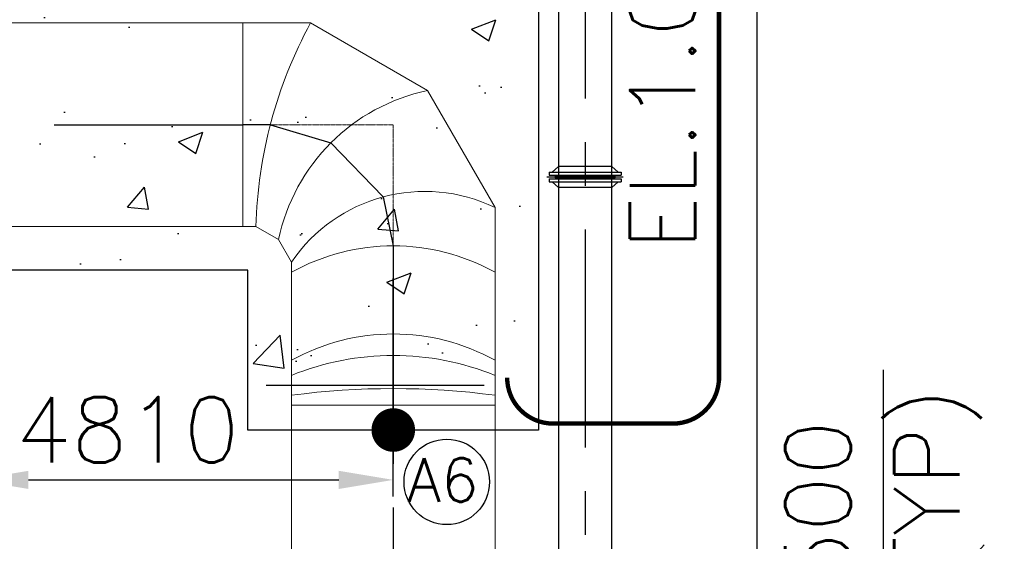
# Model space of a CAD drawing. Header units: inches. Extents: x -341304 to 31571016, y -692717 to 2132253.
# Tile 131 of 256: x 471749 to 483044, y -273059 to -267080. Entities that reach past the tile are written whole.
import ezdxf
from ezdxf.enums import TextEntityAlignment as Align

# ---------------------------------------------------------------- set-up
doc = ezdxf.new("R2010")
doc.units = ezdxf.units.IN
doc.header["$MEASUREMENT"] = 0
doc.linetypes.add('CENTER', pattern=[2, 1.25, -0.25, 0.25, -0.25])
doc.linetypes.add('CENTRE', pattern=[1.5, 0.75, -0.25, 0.25, -0.25])
for name, color, linetype in [('0-CL', 8, 'CENTER'), ('0-CW SUPPLY', 4, 'Continuous'), ('acw', 6, 'Continuous'), ('ENCASING', 44, 'Continuous'), ('eqpt', 1, 'Continuous'), ('text', 3, 'Continuous')]:
    doc.layers.add(name, color=color, linetype=linetype)
doc.layers.add('CENTER', color=2, linetype='CENTER', lineweight=15)
doc.styles.add('ROMANS', font='romans')
doc.dimstyles.new('User600', dxfattribs={"dimscale": 500, "dimtxt": 1.5, "dimasz": 1.25, "dimexe": 1, "dimexo": 1, "dimgap": 0.4, "dimtad": 1, "dimdec": 0, "dimzin": 0, "dimdsep": 46, "dimtxsty": 'ROMANS', "dimcen": 1, "dimclrd": 8, "dimclre": 8, "dimclrt": 3, "dimadec": 0, "dimazin": 0, "dimtfac": 1, "dimtdec": 0, "dimtix": 1, "dimtofl": 0, "dimtmove": 0, "dimatfit": 3, "dimfxl": 1, "dimtolj": 1, "dimtzin": 0, "dimarcsym": 0})

# ---------------------------------------------------------------- blocks, each defined once
blk = doc.blocks.new('*D124')
at = {"color": 8, "lineweight": -2, "transparency": 16777216}
for p, q in [((471224.3751254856, -277483.5131721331), (471224.3751254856, -272355.2214216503)), ((471849.3751254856, -272355.2214216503), (475409.3751276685, -272355.2214216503)), ((476034.3751276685, -272546.1203884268), (476034.3751276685, -272355.2214216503))]:
    blk.add_line(p, q, dxfattribs=at)
at = {"color": 8, "transparency": 16777216}
for points in [[(471849.3751254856, -272251.0547549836), (471849.3751254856, -272459.3880883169), (471224.3751254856, -272355.2214216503)], [(475409.3751276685, -272251.0547549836), (475409.3751276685, -272459.3880883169), (476034.3751276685, -272355.2214216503)]]:
    blk.add_solid(points, dxfattribs=at)
at = {"layer": 'Defpoints', "color": 0, "transparency": 16777216}
for p in [(476034.3751276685, -272355.2214216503), (476034.3751276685, -272546.1203884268, -96251.31331962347), (471224.3751254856, -277483.5131721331)]:
    blk.add_point(p, dxfattribs=at)
at = {"color": 3, "transparency": 16777216, "insert": (472985.0264487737, -271780.2214216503), "char_height": 750, "attachment_point": 5, "style": 'ROMANS'}
blk.add_mtext('\\A1;4810', dxfattribs=at)
blk = doc.blocks.new('*D205')
at = {"color": 8, "lineweight": -2, "transparency": 16777216}
for p, q in [((481656.3160351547, -274858.5302882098), (481656.3160351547, -271092.9845303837)), ((479370.0744535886, -275483.5302882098), (482156.3160351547, -275483.5302882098)), ((480709.3751266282, -275983.5303229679), (482156.3160351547, -275983.5303229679)), ((481656.3160351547, -276608.5303229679), (481656.3160351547, -277233.5303229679))]:
    blk.add_line(p, q, dxfattribs=at)
at = {"color": 8, "transparency": 16777216}
for points in [[(481552.149368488, -274858.5302882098), (481760.4827018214, -274858.5302882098), (481656.3160351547, -275483.5302882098)], [(481552.149368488, -276608.5303229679), (481760.4827018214, -276608.5303229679), (481656.3160351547, -275983.5303229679)]]:
    blk.add_solid(points, dxfattribs=at)
at = {"layer": 'Defpoints', "color": 0, "transparency": 16777216}
for p in [(478870.0744535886, -275483.5302882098), (480209.3751266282, -275983.5303229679), (481656.3160351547, -275983.5303229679)]:
    blk.add_point(p, dxfattribs=at)
at = {"color": 3, "transparency": 16777216, "insert": (481656.3160351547, -272632.2702446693), "char_height": 750, "attachment_point": 5, "rotation": 90, "style": 'ROMANS'}
blk.add_mtext('\\A1;500\\P(TYP)', dxfattribs=at)
blk = doc.blocks.new('A$C25943EE5')
at = {"layer": 'eqpt', "color": 20}
for p, q in [((-394.1131503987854, 303.9479700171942), (-330.8631503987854, 377.4974238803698)), ((-330.8631503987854, 412.4479700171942), (-330.8631503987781, -414.5520299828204)), ((-294.8631503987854, 412.4479700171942), (-330.8631503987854, 412.4479700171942)), ((-294.8631503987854, 412.4479700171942), (-294.8631503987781, -414.5520299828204)), ((-274.8631503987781, -437.6652635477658), (-274.8631503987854, 437.6652635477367)), ((-254.8631503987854, 412.4479700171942), (-254.8631503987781, -414.5520299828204)), ((-218.8631503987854, 412.4479700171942), (-254.8631503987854, 412.4479700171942)), ((-218.8631503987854, 412.4479700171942), (-218.8631503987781, -414.5520299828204)), ((-155.6131503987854, 303.9479700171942), (-218.8631503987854, 377.4974238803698)), ((-394.1131503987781, -306.0520299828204), (-394.1131503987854, 303.9479700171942)), ((-155.6131503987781, -306.0520299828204), (-155.6131503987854, 303.9479700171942)), ((-394.1131503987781, -306.0520299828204), (-330.8631503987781, -379.601483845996)), ((-155.6131503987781, -306.0520299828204), (-218.8631503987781, -379.601483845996)), ((-294.8631503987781, -414.5520299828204), (-330.8631503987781, -414.5520299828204)), ((-218.8631503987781, -414.5520299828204), (-254.8631503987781, -414.5520299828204))]:
    blk.add_line(p, q, dxfattribs=at)
blk.add_lwpolyline([(-264.8631503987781, -346.7020299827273), (-264.8631503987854, 344.5979700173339), (-284.8631503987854, 344.5979700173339), (-284.8631503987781, -346.7020299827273)], close=True, dxfattribs=at)

msp = doc.modelspace()

# ---------------------------------------------------------------- hatches: boundary and pattern name
at = {"layer": 'ENCASING'}
h = msp.add_hatch(dxfattribs=at)
h.set_pattern_fill('AR-CONC', color=256, scale=400)
h.set_pattern_definition([(49.99999999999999, (795709.3751280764, -258983.5131536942), (2869.040730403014, -251.0085399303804), [300, -3300]), (355, (795709.3751280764, -258983.5131536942), (-555.005334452, 3008.768534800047), [240, -2640]), (100.45144446, (795948.4618520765, -259004.4305296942), (2314.035386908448, 2757.759963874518), [254.9607679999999, -2804.568448]), (46.18420000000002, (795709.3751280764, -258183.5131536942), (4268.965322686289, -662.0771231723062), [449.9999999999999, -4949.999999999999]), (96.63563549, (796065.1221080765, -258238.6863816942), (3738.647782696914, 3896.474403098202), [382.441368, -4206.855039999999]), (351.1841639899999, (795709.3751280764, -258183.5131536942), (3738.647780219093, 3896.47440107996), [360, -3960.000004]), (21, (796109.3751280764, -258383.5131536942), (2387.628208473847, -1610.475562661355), [300, -3300]), (326.0000000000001, (796109.3751280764, -258383.5131536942), (973.2613276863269, 2900.600180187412), [240, -2640]), (71.45144474, (796308.3441440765, -258517.7194496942), (3360.889506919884, 1290.124611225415), [254.96076, -2804.568448]), (37.50000000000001, (795709.3751280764, -258983.5131536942), (48.63942126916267, 1331.575415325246), [0, -2608, 0, -2680, 0, -2650]), (7.499999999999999, (795709.3751280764, -258983.5131536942), (1052.278149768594, 1577.646847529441), [0, -1528, 0, -2548, 0, -1010]), (327.5, (794817.3751280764, -258983.5131536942), (2135.289744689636, -90.21948693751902), [0, -1000, 0, -3120, 0, -4140]), (317.5, (794417.3751280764, -258983.5131536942), (2332.744677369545, 400.4199293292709), [0, -1300, 0, -2072, 0, -2940])])
h.paths.add_polyline_path([(456194.8752095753, -263368.5131649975), (456194.8752095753, -260883.513172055), (459024.1944922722, -260883.513172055), (459024.1944922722, -263368.5131650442), (475231.5893419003, -263368.5131653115), (475231.5893418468, -266616.0131645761), (477701.8751250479, -266616.0131645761), (477701.8751250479, -271783.5131645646), (474366.8751585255, -271783.5131645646), (474366.8751585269, -269951.0131847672), (459676.0265501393, -269951.0131847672), (459176.0265501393, -269951.0131847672), (459176.0265501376, -266751.0131235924), (455609.2069484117, -266751.0131235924), (455609.2069484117, -263368.5131649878)])

# ---------------------------------------------------------------- linework, layer by layer
at = {"color": 2, "linetype": 'CENTRE', "ltscale": 2000}
msp.add_line((494209.0766134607, -260483.4681006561), (480209.3751277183, -275983.5132075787), dxfattribs=at)
at = {"color": 7, "const_width": 50}
for points, elevation in [([(479770.7398395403, -257538.2850187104), (479770.7398395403, -271218.1061997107)], -83016.75773817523), ([(479244.6148395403, -271709.5041885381), (477866.7492917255, -271709.5041885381)], -179268.0710577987)]:
    msp.add_lwpolyline(points, dxfattribs=dict(at, elevation=elevation))
at = {"color": 2}
msp.add_lwpolyline([(480209.3725983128, -260483.360715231), (494209.3725922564, -260483.360715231), (494209.3751216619, -275983.5132075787), (480209.3751277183, -275983.5132075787)], close=True, dxfattribs=at)
at = {"color": 7, "extrusion": (1, 0, 0), "const_width": 50, "elevation": 477340.6242917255}
msp.add_lwpolyline([(-266934.8299089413, -83016.75773817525), (-271269.5131645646, -170398.415993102)], dxfattribs=at)
at = {"color": 7, "const_width": 50}
for points, elevation in [([(477340.6242917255, -271183.3791885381, 0.414213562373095), (477866.7492917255, -271709.5041885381)], -179268.0710577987), ([(479244.6148395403, -271709.5041885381, 0.414213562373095), (479770.7398395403, -271183.3791885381)], -83016.75773817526)]:
    msp.add_lwpolyline(points, format="xyb", dxfattribs=dict(at, elevation=elevation))
at = {"const_width": 250}
msp.add_lwpolyline([(475909.375127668, -271783.5131645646, 1), (476159.375127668, -271783.5131645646, 1)], format="xyb", close=True, dxfattribs=at)
msp.add_circle((476648.1699120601, -272378.3069723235), 490.0165477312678)
at = {"layer": '0-CL', "lineweight": -3, "ltscale": 2000}
for p, q in [((478234.3751277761, -261483.5131560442), (478234.3751277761, -330973.5300186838)), ((460144.276230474, -268283.5131645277), (474309.9494960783, -268283.5131645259)), ((474624.2829338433, -268283.513164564, -96251.31331962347), (474309.9494960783, -268283.513164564, -96251.31331962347)), ((474624.2829338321, -268283.5131646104, -96251.31331962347), (474309.9494960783, -268283.5131646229, -96251.31331962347)), ((474624.2829338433, -268283.513164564, -96251.31331962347), (475318.5321818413, -268491.7871301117, -96251.31331962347)), ((475318.5321818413, -268491.7871301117, -96251.31331962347), (475917.8577782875, -269111.031672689, -96251.31331962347)), ((475917.8577782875, -269111.031672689, -96251.31331962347), (476034.3751426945, -269672.6780523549, -96251.31331962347)), ((476034.3751276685, -272546.1203884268, -96251.31331962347), (476034.3751276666, -269672.6780523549, -96251.31331962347)), ((476034.3751276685, -269672.6780523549, -96251.31331962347), (476034.3751276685, -272546.1203858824, -96251.31331962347)), ((476034.3751276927, -269672.6780523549), (476034.3751286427, -324659.0791790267)), ((474576.9846638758, -271269.5131645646, -96251.31331962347), (477491.765561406, -271269.5131645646, -96251.31331962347))]:
    msp.add_line(p, q, dxfattribs=at)
at = {"layer": '0-CW SUPPLY', "color": 4, "linetype": 'Continuous', "lineweight": 9, "ltscale": 2500}
for p, q in [((474309.9494960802, -267116.0131644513), (467188.8751486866, -267116.0131647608)), ((474309.9494960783, -267116.0131443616, -96251.31331962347), (474309.9494960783, -269451.0131847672, -96251.31331962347)), ((475084.8386336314, -267116.0131645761, -96251.31331962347), (474309.9494960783, -267116.0131646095, -96251.31331962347)), ((475084.8386390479, -267116.0131443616, -96251.31331962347), (476426.9860049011, -267890.9022873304, -96251.31331962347)), ((476426.9860049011, -267890.9022873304, -96251.31331962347), (477201.8751478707, -269233.0496531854, -96251.31331962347)), ((477201.8751281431, -320759.0792084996, 96251.31331928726), (477201.8751281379, -269233.0496436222)), ((474309.9494960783, -269451.0131646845), (460144.2762304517, -269451.0131644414)), ((474309.9494960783, -269451.0131847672, -96251.31331962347), (474459.1772638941, -269451.0131847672, -96251.31331962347)), ((474459.1772638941, -269451.0131847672, -96251.31331962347), (474717.6473396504, -269600.2409525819, -96251.31331962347)), ((474717.6473396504, -269600.2409525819, -96251.31331962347), (474866.8751074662, -269858.7110283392, -96251.31331962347)), ((474866.8751586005, -320759.0792084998), (474866.8751576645, -269858.7109543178)), ((477201.8751422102, -271499.7102645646, -96251.31331962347), (474866.8751423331, -271499.7102645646, -96251.31331962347))]:
    msp.add_line(p, q, dxfattribs=at)
for centre, radius, start, end in [((479642.870277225, -269588.6568809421, -96251.31331962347), 5185.520132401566, 151.521027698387, 178.4789704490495), ((476884.5582126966, -270057.8131608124, -96251.31331962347), 2214.695251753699, 101.9236051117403, 168.0763948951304), ((476396.0669563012, -270895.7326219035, -96251.31331962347), 1847.65838186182, 64.14316173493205, 145.8568382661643), ((476034.3751426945, -272079.2004178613, -96251.31331962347), 2406.522365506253, 60.97836224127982, 119.0216377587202), ((476034.3751566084, -273088.7005753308, -96251.31331962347), 2406.522363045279, 60.97836224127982, 119.0216377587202), ((476034.3751566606, -274028.994101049, -96251.31331962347), 3099.925501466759, 67.87540531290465, 112.1245946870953), ((476034.3751567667, -280252.9699609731, -96251.31331962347), 8944.564678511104, 82.4999999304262, 97.50000006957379)]:
    msp.add_arc(centre, radius, start, end, dxfattribs=at)
at = {"layer": 'acw', "color": 6, "linetype": 'Continuous', "ltscale": 100}
for p, q in [((478539.3751276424, -264030.3977156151), (478539.3751276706, -267131.4567067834)), ((478539.3751276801, -264622.0130359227), (478539.3751266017, -330973.5300186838)), ((477929.3751276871, -265788.5131560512), (477929.3751265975, -330973.5300186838)), ((477929.3751276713, -265788.5131560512), (477929.3751276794, -267131.4567066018))]:
    msp.add_line(p, q, dxfattribs=at)
at = {"layer": 'CENTER', "color": 7}
for p, q in [((474624.2829188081, -268283.5131646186, -96251.31331962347), (476034.3751126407, -268283.5131645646, -96251.31331962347)), ((476034.3751276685, -269672.678052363, -96251.31331962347), (476034.3751276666, -268283.5131645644, -96251.31331962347))]:
    msp.add_line(p, q, dxfattribs=at)
at = {"layer": 'ENCASING'}
msp.add_lwpolyline([(456194.8752095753, -263368.5131649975), (456194.8752095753, -260883.513172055), (459024.1944922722, -260883.513172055), (459024.1944922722, -263368.5131650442), (475231.5893419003, -263368.5131653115), (475231.5893418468, -266616.0131645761), (477701.8751250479, -266616.0131645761), (477701.8751250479, -271783.5131645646), (474366.8751585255, -271783.5131645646), (474366.8751585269, -269951.0131847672), (459676.0265501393, -269951.0131847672), (459176.0265501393, -269951.0131847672), (459176.0265501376, -266751.0131235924), (455609.2069484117, -266751.0131235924), (455609.2069484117, -263368.5131649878)], close=True, dxfattribs=at)

# ---------------------------------------------------------------- block references
at = {"color": 7, "rotation": 90}
msp.add_blockref('A$C25943EE5', (478234.3751276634, -268608.6500018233, -96251.31331962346), dxfattribs=at)

# ---------------------------------------------------------------- texts
at = {"color": 3, "lineweight": -2, "style": 'ROMANS'}
msp.add_text('EL.1.0M', height=750, rotation=90, dxfattribs=at).set_placement((479123.1214257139, -267790.5018003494, -267082.0374976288), align=Align.MIDDLE_CENTER)
at = {"layer": 'text', "lineweight": 25, "style": 'ROMANS'}
msp.add_text('A6', height=500, dxfattribs=at).set_placement((476196.3092889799, -272607.2031770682, -137501.8761707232))

# ---------------------------------------------------------------- dimensions: what is measured, and where the dimension line sits
at = {"color": 7}
dim = msp.add_linear_dim(base=(481656.3160351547, -275983.5303229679), p1=(478870.0744535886, -275483.5302882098), p2=(480209.3751266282, -275983.5303229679), angle=90, text='<>\\X(TYP)', dimstyle='User600', dxfattribs=at)
dim.commit()
dim.dimension.update_dxf_attribs({"geometry": '*D205', "text_midpoint": (481656.3160351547, -272632.2702446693), "dimtype": 160})
dim = msp.add_linear_dim(base=(476034.3751276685, -272355.2214216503), p1=(471224.3751254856, -277483.5131721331), p2=(476034.3751276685, -272546.1203884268, -96251.31331962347), dimstyle='User600', override={"dimexe": 0, "dimexo": 0})
dim.commit()
dim.dimension.update_dxf_attribs({"geometry": '*D124', "text_midpoint": (472985.0264487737, -272355.2214216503), "dimtype": 160})

doc.saveas('drawing.dxf')
